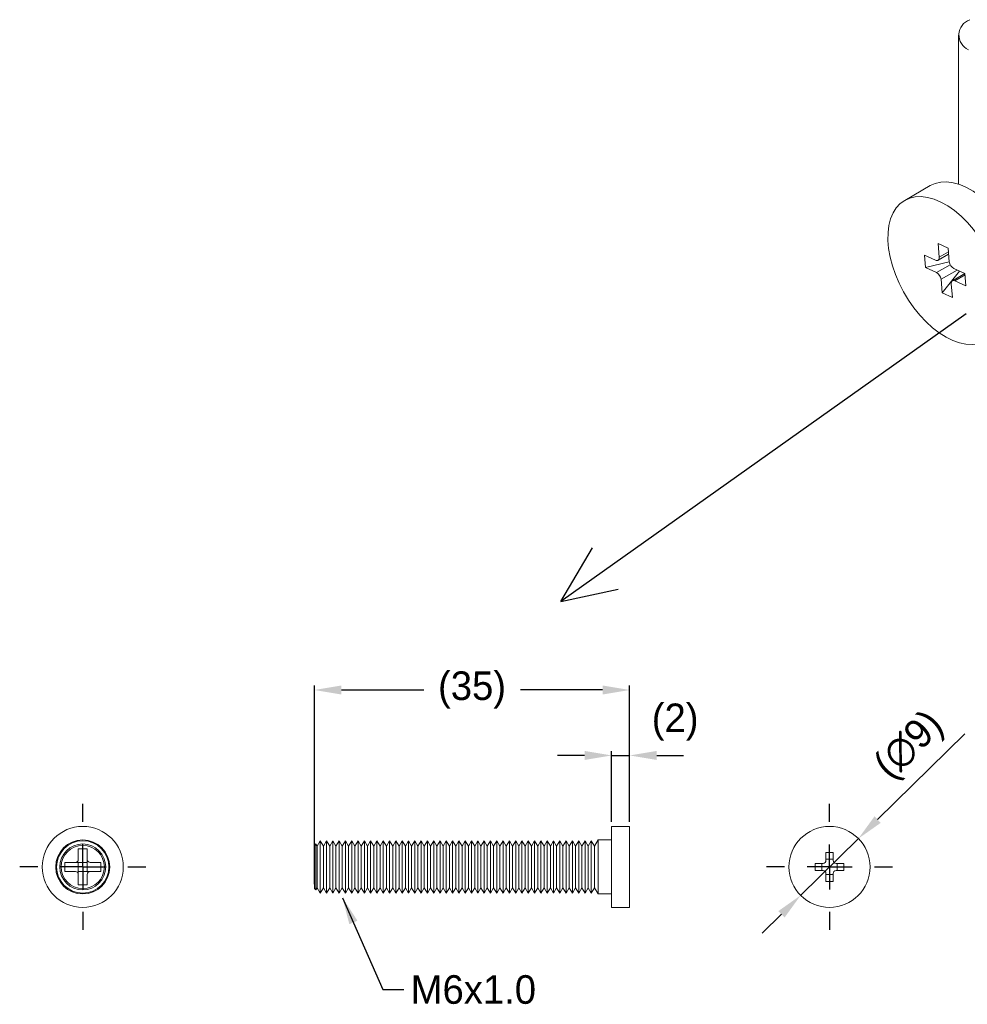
# Model space of a CAD drawing. Extents: x 117 to 374, y 103 to 257.
# Tile 1 of 2: x 117 to 223, y 139 to 248. Entities that reach past the tile are written whole.
import ezdxf

# ---------------------------------------------------------------- set-up
doc = ezdxf.new("R2010")
doc.units = 0
doc.header["$LTSCALE"] = 0.707071
doc.header["$MEASUREMENT"] = 0
doc.linetypes.add('SLD-Solid', pattern=[0])
doc.layers.get('0').update_dxf_attribs({"linetype": 'CONTINUOUS'})
doc.layers.get('DEFPOINTS').update_dxf_attribs({"linetype": 'CONTINUOUS'})
doc.layers.add('FORMAT', color=7, linetype='SLD-Solid')
doc.styles.get("Standard").update_dxf_attribs({"font": 'PC.SHX'})
doc.dimstyles.new('ISO-25', dxfattribs={"dimtxt": 2.5, "dimasz": 2.5, "dimexe": 1.25, "dimexo": 0.625, "dimtad": 1, "dimdsep": 46, "dimtxsty": 'Standard', "dimcen": 2.5, "dimadec": 0, "dimazin": 0, "dimtfac": 1, "dimtmove": 2, "dimatfit": 3, "dimfxl": 0, "dimtolj": 1, "dimarcsym": 0})

# ---------------------------------------------------------------- blocks, each defined once
blk = doc.blocks.new('SW_CENTERMARKSYMBOL_1')
at = {"layer": 'FORMAT', "color": 0}
for p, q in [((0, 5), (0, 7)), ((0, 0), (0, 2.5)), ((-5, 0), (-7, 0)), ((0, 0), (-2.5, 0)), ((0, 0), (0, -2.5)), ((0, 0), (2.5, 0)), ((5, 0), (7, 0)), ((0, -5), (0, -7))]:
    blk.add_line(p, q, dxfattribs=at)
blk = doc.blocks.new('*D3')
at = {"color": 0, "lineweight": -2}
for p, q in [((222.24, 168.94), (212.55, 159.41)), ((204, 150.99), (210.42, 157.3)), ((201.87, 148.89), (199.73, 146.78))]:
    blk.add_line(p, q, dxfattribs=at)
at = {"color": 0}
for points in [[(212.2, 159.76), (212.9, 159.05), (210.42, 157.3)], [(201.52, 149.24), (202.22, 148.53), (204, 150.99)]]:
    blk.add_solid(points, dxfattribs=at)
at = {"layer": 'DEFPOINTS', "color": 0}
for p in [(210.42, 157.3), (204, 150.99)]:
    blk.add_point(p, dxfattribs=at)
at = {"color": 0, "insert": (216.23, 167.49), "char_height": 3.175, "attachment_point": 5, "rotation": 44.5461}
blk.add_mtext('\\A1;(∅9)', dxfattribs=at)
blk = doc.blocks.new('*D4')
at = {"color": 0, "lineweight": -2}
for p, q in [((150.02, 152.24), (150.02, 174.3)), ((185.02, 159.14), (185.02, 174.3)), ((153.02, 173.8), (162.15, 173.8)), ((182.02, 173.8), (172.89, 173.8))]:
    blk.add_line(p, q, dxfattribs=at)
at = {"color": 0}
for points in [[(153.02, 174.3), (153.02, 173.3), (150.02, 173.8)], [(182.02, 174.3), (182.02, 173.3), (185.02, 173.8)]]:
    blk.add_solid(points, dxfattribs=at)
at = {"layer": 'DEFPOINTS', "color": 0}
for p in [(150.02, 173.8), (185.02, 158.65), (150.02, 151.75)]:
    blk.add_point(p, dxfattribs=at)
at = {"color": 0, "insert": (167.52, 173.8), "char_height": 3.175, "attachment_point": 5}
blk.add_mtext('\\A1;(35)', dxfattribs=at)
blk = doc.blocks.new('*D6')
at = {"color": 0, "lineweight": -2}
for p, q in [((180.02, 166.53), (177.02, 166.53)), ((183.02, 159.14), (183.02, 167.02)), ((183.02, 166.53), (185.02, 166.53)), ((185.02, 159.14), (185.02, 167.02)), ((188.02, 166.53), (191.01, 166.53))]:
    blk.add_line(p, q, dxfattribs=at)
at = {"color": 0}
for points in [[(180.02, 167.03), (180.02, 166.03), (183.02, 166.53)], [(188.02, 167.03), (188.02, 166.03), (185.02, 166.53)]]:
    blk.add_solid(points, dxfattribs=at)
at = {"layer": 'DEFPOINTS', "color": 0}
for p in [(185.02, 166.53), (183.02, 158.65), (185.02, 158.65)]:
    blk.add_point(p, dxfattribs=at)
at = {"color": 0, "insert": (190.07, 170.23), "char_height": 3.175, "attachment_point": 5}
blk.add_mtext('\\A1;(2)', dxfattribs=at)

msp = doc.modelspace()

# ---------------------------------------------------------------- linework, layer by layer
at = {"color": 7, "linetype": 'SLD-Solid', "lineweight": 15}
for p, q in [((221.541, 246.529), (221.541, 229.975)), ((218.382, 229.812), (215.554, 228.179)), ((220.382, 222.861), (219.257, 223.376)), ((219.257, 223.376), (219.385, 221.872)), ((218.982, 221.531), (217.744, 222.097)), ((217.744, 222.097), (217.861, 220.73)), ((219.255, 221.523), (220.438, 222.206)), ((220.511, 221.357), (220.382, 222.861)), ((220.511, 221.351), (217.861, 220.73)), ((217.861, 220.73), (219.099, 220.164)), ((219.724, 217.908), (221.655, 220.309)), ((222.234, 220.044), (220.851, 219.245)), ((222.245, 220.038), (221.008, 220.605)), ((222.362, 218.672), (222.245, 220.038)), ((219.596, 219.411), (219.724, 217.908)), ((220.85, 217.393), (220.721, 218.897)), ((221.124, 219.238), (222.362, 218.672)), ((219.724, 217.908), (220.85, 217.393)), ((185.018, 158.646), (183.018, 158.646)), ((183.018, 158.646), (183.018, 149.646)), ((185.018, 149.646), (185.018, 158.646)), ((150.169, 156.697), (150.018, 156.546)), ((150.018, 156.546), (150.018, 151.746)), ((150.314, 156.446), (150.169, 156.697)), ((150.169, 156.697), (150.169, 154.146)), ((150.664, 157.053), (150.314, 156.446)), ((150.314, 156.446), (150.314, 151.846)), ((151.014, 156.446), (150.664, 157.053)), ((150.664, 157.053), (150.664, 154.146)), ((151.364, 157.053), (151.014, 156.446)), ((151.014, 156.446), (151.014, 151.846)), ((151.714, 156.446), (151.364, 157.053)), ((151.364, 157.053), (151.364, 154.146)), ((152.064, 157.053), (151.714, 156.446)), ((151.714, 156.446), (151.714, 151.846)), ((152.414, 156.446), (152.064, 157.053)), ((152.064, 157.053), (152.064, 154.146)), ((152.764, 157.053), (152.414, 156.446)), ((152.414, 156.446), (152.414, 151.846)), ((153.114, 156.446), (152.764, 157.053)), ((152.764, 157.053), (152.764, 154.146)), ((153.464, 157.053), (153.114, 156.446)), ((153.114, 156.446), (153.114, 151.846)), ((153.814, 156.446), (153.464, 157.053)), ((153.464, 157.053), (153.464, 154.146)), ((154.164, 157.053), (153.814, 156.446)), ((153.814, 156.446), (153.814, 151.846)), ((154.514, 156.446), (154.164, 157.053)), ((154.164, 157.053), (154.164, 154.146)), ((154.864, 157.053), (154.514, 156.446)), ((154.514, 156.446), (154.514, 151.846)), ((155.214, 156.446), (154.864, 157.053)), ((154.864, 157.053), (154.864, 154.146)), ((155.564, 157.053), (155.214, 156.446)), ((155.214, 156.446), (155.214, 151.846)), ((155.914, 156.446), (155.564, 157.053)), ((155.564, 157.053), (155.564, 154.146)), ((156.264, 157.053), (155.914, 156.446)), ((155.914, 156.446), (155.914, 151.846)), ((156.614, 156.446), (156.264, 157.053)), ((156.264, 157.053), (156.264, 154.146)), ((156.964, 157.053), (156.614, 156.446)), ((156.614, 156.446), (156.614, 151.846)), ((157.314, 156.446), (156.964, 157.053)), ((156.964, 157.053), (156.964, 154.146)), ((157.664, 157.053), (157.314, 156.446)), ((157.314, 156.446), (157.314, 151.846)), ((158.014, 156.446), (157.664, 157.053)), ((157.664, 157.053), (157.664, 154.146)), ((158.364, 157.053), (158.014, 156.446)), ((158.014, 156.446), (158.014, 151.846)), ((158.714, 156.446), (158.364, 157.053)), ((158.364, 157.053), (158.364, 154.146)), ((159.064, 157.053), (158.714, 156.446)), ((158.714, 156.446), (158.714, 151.846)), ((159.414, 156.446), (159.064, 157.053)), ((159.064, 157.053), (159.064, 154.146)), ((159.764, 157.053), (159.414, 156.446)), ((159.414, 156.446), (159.414, 151.846)), ((160.114, 156.446), (159.764, 157.053)), ((159.764, 157.053), (159.764, 154.146)), ((160.464, 157.053), (160.114, 156.446)), ((160.114, 156.446), (160.114, 151.846)), ((160.814, 156.446), (160.464, 157.053)), ((160.464, 157.053), (160.464, 154.146)), ((161.164, 157.053), (160.814, 156.446)), ((160.814, 156.446), (160.814, 151.846)), ((161.514, 156.446), (161.164, 157.053)), ((161.164, 157.053), (161.164, 154.146)), ((161.864, 157.053), (161.514, 156.446)), ((161.514, 156.446), (161.514, 151.846)), ((162.214, 156.446), (161.864, 157.053)), ((161.864, 157.053), (161.864, 154.146)), ((162.564, 157.053), (162.214, 156.446)), ((162.214, 156.446), (162.214, 151.846)), ((162.914, 156.446), (162.564, 157.053)), ((162.564, 157.053), (162.564, 154.146)), ((163.264, 157.053), (162.914, 156.446)), ((162.914, 156.446), (162.914, 151.846)), ((163.614, 156.446), (163.264, 157.053)), ((163.264, 157.053), (163.264, 154.146)), ((163.964, 157.053), (163.614, 156.446)), ((163.614, 156.446), (163.614, 151.846)), ((164.314, 156.446), (163.964, 157.053)), ((163.964, 157.053), (163.964, 154.146)), ((164.664, 157.053), (164.314, 156.446)), ((164.314, 156.446), (164.314, 151.846)), ((165.014, 156.446), (164.664, 157.053)), ((164.664, 157.053), (164.664, 154.146)), ((165.364, 157.053), (165.014, 156.446)), ((165.014, 156.446), (165.014, 151.846)), ((165.714, 156.446), (165.364, 157.053)), ((165.364, 157.053), (165.364, 154.146)), ((166.064, 157.053), (165.714, 156.446)), ((165.714, 156.446), (165.714, 151.846)), ((166.414, 156.446), (166.064, 157.053)), ((166.064, 157.053), (166.064, 154.146)), ((166.764, 157.053), (166.414, 156.446)), ((166.414, 156.446), (166.414, 151.846)), ((167.114, 156.446), (166.764, 157.053)), ((166.764, 157.053), (166.764, 154.146)), ((167.464, 157.053), (167.114, 156.446)), ((167.114, 156.446), (167.114, 151.846)), ((167.814, 156.446), (167.464, 157.053)), ((167.464, 157.053), (167.464, 154.146)), ((168.164, 157.053), (167.814, 156.446)), ((167.814, 156.446), (167.814, 151.846)), ((168.514, 156.446), (168.164, 157.053)), ((168.164, 157.053), (168.164, 154.146)), ((168.864, 157.053), (168.514, 156.446)), ((168.514, 156.446), (168.514, 151.846)), ((169.214, 156.446), (168.864, 157.053)), ((168.864, 157.053), (168.864, 154.146)), ((169.564, 157.053), (169.214, 156.446)), ((169.214, 156.446), (169.214, 151.846)), ((169.914, 156.446), (169.564, 157.053)), ((169.564, 157.053), (169.564, 154.146)), ((170.264, 157.053), (169.914, 156.446)), ((169.914, 156.446), (169.914, 151.846)), ((170.614, 156.446), (170.264, 157.053)), ((170.264, 157.053), (170.264, 154.146)), ((170.964, 157.053), (170.614, 156.446)), ((170.614, 156.446), (170.614, 151.846)), ((171.314, 156.446), (170.964, 157.053)), ((170.964, 157.053), (170.964, 154.146)), ((171.664, 157.053), (171.314, 156.446)), ((171.314, 156.446), (171.314, 151.846)), ((172.014, 156.446), (171.664, 157.053)), ((171.664, 157.053), (171.664, 154.146)), ((172.364, 157.053), (172.014, 156.446)), ((172.014, 156.446), (172.014, 151.846)), ((172.714, 156.446), (172.364, 157.053)), ((172.364, 157.053), (172.364, 154.146)), ((173.064, 157.053), (172.714, 156.446)), ((172.714, 156.446), (172.714, 151.846)), ((173.414, 156.446), (173.064, 157.053)), ((173.064, 157.053), (173.064, 154.146)), ((173.764, 157.053), (173.414, 156.446)), ((173.414, 156.446), (173.414, 151.846)), ((174.114, 156.446), (173.764, 157.053)), ((173.764, 157.053), (173.764, 154.146)), ((174.464, 157.053), (174.114, 156.446)), ((174.114, 156.446), (174.114, 151.846)), ((174.814, 156.446), (174.464, 157.053)), ((174.464, 157.053), (174.464, 154.146)), ((175.164, 157.053), (174.814, 156.446)), ((174.814, 156.446), (174.814, 151.846)), ((175.514, 156.446), (175.164, 157.053)), ((175.164, 157.053), (175.164, 154.146)), ((175.864, 157.053), (175.514, 156.446)), ((175.514, 156.446), (175.514, 151.846)), ((176.214, 156.446), (175.864, 157.053)), ((175.864, 157.053), (175.864, 154.146)), ((176.564, 157.053), (176.214, 156.446)), ((176.214, 156.446), (176.214, 151.846)), ((176.914, 156.446), (176.564, 157.053)), ((176.564, 157.053), (176.564, 154.146)), ((177.264, 157.053), (176.914, 156.446)), ((176.914, 156.446), (176.914, 151.846)), ((177.614, 156.446), (177.264, 157.053)), ((177.264, 157.053), (177.264, 154.146)), ((177.964, 157.053), (177.614, 156.446)), ((177.614, 156.446), (177.614, 151.846)), ((178.314, 156.446), (177.964, 157.053)), ((177.964, 157.053), (177.964, 154.146)), ((178.664, 157.053), (178.314, 156.446)), ((178.314, 156.446), (178.314, 151.846)), ((179.014, 156.446), (178.664, 157.053)), ((178.664, 157.053), (178.664, 154.146)), ((179.364, 157.053), (179.014, 156.446)), ((179.014, 156.446), (179.014, 151.846)), ((179.714, 156.446), (179.364, 157.053)), ((179.364, 157.053), (179.364, 154.146)), ((180.064, 157.053), (179.714, 156.446)), ((179.714, 156.446), (179.714, 151.846)), ((180.414, 156.446), (180.064, 157.053)), ((180.064, 157.053), (180.064, 154.146)), ((180.764, 157.053), (180.414, 156.446)), ((180.414, 156.446), (180.414, 151.846)), ((181.114, 156.446), (180.764, 157.053)), ((180.764, 157.053), (180.764, 154.146)), ((181.518, 157.146), (181.114, 156.446)), ((181.114, 156.446), (181.114, 151.846)), ((183.018, 157.146), (181.518, 157.146)), ((181.518, 157.146), (181.518, 151.146)), ((124.797, 156.146), (123.797, 156.146)), ((123.797, 154.966), (123.797, 156.146)), ((124.797, 156.146), (124.797, 154.966)), ((207.61, 155.746), (206.81, 155.746)), ((206.81, 155.746), (206.81, 154.866)), ((207.61, 154.866), (207.61, 155.746)), ((122.297, 154.646), (122.297, 153.646)), ((122.297, 154.646), (123.477, 154.646)), ((123.793, 154.646), (123.477, 154.646)), ((123.529, 154.651), (124.797, 154.651)), ((123.793, 153.378), (123.793, 154.646)), ((124.797, 154.651), (124.797, 154.966)), ((124.801, 154.914), (124.801, 153.646)), ((125.117, 154.646), (126.297, 154.646)), ((126.297, 154.646), (126.297, 153.646)), ((206.49, 154.546), (205.61, 154.546)), ((205.61, 154.546), (205.61, 153.746)), ((206.358, 153.746), (206.358, 154.546)), ((206.81, 154.999), (207.61, 154.999)), ((208.81, 154.546), (207.93, 154.546)), ((208.062, 154.546), (208.062, 153.746)), ((208.81, 153.746), (208.81, 154.546)), ((123.477, 153.646), (122.297, 153.646)), ((125.065, 153.642), (123.797, 153.642)), ((123.797, 153.642), (123.797, 153.326)), ((123.797, 152.146), (123.797, 153.326)), ((124.797, 153.326), (124.797, 152.146)), ((124.801, 153.646), (125.117, 153.646)), ((126.297, 153.646), (125.117, 153.646)), ((150.169, 154.146), (150.169, 151.596)), ((150.664, 154.146), (150.664, 151.24)), ((151.364, 154.146), (151.364, 151.24)), ((152.064, 154.146), (152.064, 151.24)), ((152.764, 154.146), (152.764, 151.24)), ((153.464, 154.146), (153.464, 151.24)), ((154.164, 154.146), (154.164, 151.24)), ((154.864, 154.146), (154.864, 151.24)), ((155.564, 154.146), (155.564, 151.24)), ((156.264, 154.146), (156.264, 151.24)), ((156.964, 154.146), (156.964, 151.24)), ((157.664, 154.146), (157.664, 151.24)), ((158.364, 154.146), (158.364, 151.24)), ((159.064, 154.146), (159.064, 151.24)), ((159.764, 154.146), (159.764, 151.24)), ((160.464, 154.146), (160.464, 151.24)), ((161.164, 154.146), (161.164, 151.24)), ((161.864, 154.146), (161.864, 151.24)), ((162.564, 154.146), (162.564, 151.24)), ((163.264, 154.146), (163.264, 151.24)), ((163.964, 154.146), (163.964, 151.24)), ((164.664, 154.146), (164.664, 151.24)), ((165.364, 154.146), (165.364, 151.24)), ((166.064, 154.146), (166.064, 151.24)), ((166.764, 154.146), (166.764, 151.24)), ((167.464, 154.146), (167.464, 151.24)), ((168.164, 154.146), (168.164, 151.24)), ((168.864, 154.146), (168.864, 151.24)), ((169.564, 154.146), (169.564, 151.24)), ((170.264, 154.146), (170.264, 151.24)), ((170.964, 154.146), (170.964, 151.24)), ((171.664, 154.146), (171.664, 151.24)), ((172.364, 154.146), (172.364, 151.24)), ((173.064, 154.146), (173.064, 151.24)), ((173.764, 154.146), (173.764, 151.24)), ((174.464, 154.146), (174.464, 151.24)), ((175.164, 154.146), (175.164, 151.24)), ((175.864, 154.146), (175.864, 151.24)), ((176.564, 154.146), (176.564, 151.24)), ((177.264, 154.146), (177.264, 151.24)), ((177.964, 154.146), (177.964, 151.24)), ((178.664, 154.146), (178.664, 151.24)), ((179.364, 154.146), (179.364, 151.24)), ((180.064, 154.146), (180.064, 151.24)), ((180.764, 154.146), (180.764, 151.24)), ((205.61, 153.746), (206.49, 153.746)), ((206.81, 153.426), (206.81, 152.546)), ((207.61, 153.294), (206.81, 153.294)), ((207.61, 152.546), (207.61, 153.426)), ((207.93, 153.746), (208.81, 153.746)), ((123.797, 152.146), (124.797, 152.146)), ((206.81, 152.546), (207.61, 152.546)), ((150.018, 151.746), (150.169, 151.596)), ((150.169, 151.596), (150.314, 151.846)), ((150.314, 151.846), (150.664, 151.24)), ((150.664, 151.24), (151.014, 151.846)), ((151.014, 151.846), (151.364, 151.24)), ((151.364, 151.24), (151.714, 151.846)), ((151.714, 151.846), (152.064, 151.24)), ((152.064, 151.24), (152.414, 151.846)), ((152.414, 151.846), (152.764, 151.24)), ((152.764, 151.24), (153.114, 151.846)), ((153.114, 151.846), (153.464, 151.24)), ((153.464, 151.24), (153.814, 151.846)), ((153.814, 151.846), (154.164, 151.24)), ((154.164, 151.24), (154.514, 151.846)), ((154.514, 151.846), (154.864, 151.24)), ((154.864, 151.24), (155.214, 151.846)), ((155.214, 151.846), (155.564, 151.24)), ((155.564, 151.24), (155.914, 151.846)), ((155.914, 151.846), (156.264, 151.24)), ((156.264, 151.24), (156.614, 151.846)), ((156.614, 151.846), (156.964, 151.24)), ((156.964, 151.24), (157.314, 151.846)), ((157.314, 151.846), (157.664, 151.24)), ((157.664, 151.24), (158.014, 151.846)), ((158.014, 151.846), (158.364, 151.24)), ((158.364, 151.24), (158.714, 151.846)), ((158.714, 151.846), (159.064, 151.24)), ((159.064, 151.24), (159.414, 151.846)), ((159.414, 151.846), (159.764, 151.24)), ((159.764, 151.24), (160.114, 151.846)), ((160.114, 151.846), (160.464, 151.24)), ((160.464, 151.24), (160.814, 151.846)), ((160.814, 151.846), (161.164, 151.24)), ((161.164, 151.24), (161.514, 151.846)), ((161.514, 151.846), (161.864, 151.24)), ((161.864, 151.24), (162.214, 151.846)), ((162.214, 151.846), (162.564, 151.24)), ((162.564, 151.24), (162.914, 151.846)), ((162.914, 151.846), (163.264, 151.24)), ((163.264, 151.24), (163.614, 151.846)), ((163.614, 151.846), (163.964, 151.24)), ((163.964, 151.24), (164.314, 151.846)), ((164.314, 151.846), (164.664, 151.24)), ((164.664, 151.24), (165.014, 151.846)), ((165.014, 151.846), (165.364, 151.24)), ((165.364, 151.24), (165.714, 151.846)), ((165.714, 151.846), (166.064, 151.24)), ((166.064, 151.24), (166.414, 151.846)), ((166.414, 151.846), (166.764, 151.24)), ((166.764, 151.24), (167.114, 151.846)), ((167.114, 151.846), (167.464, 151.24)), ((167.464, 151.24), (167.814, 151.846)), ((167.814, 151.846), (168.164, 151.24)), ((168.164, 151.24), (168.514, 151.846)), ((168.514, 151.846), (168.864, 151.24)), ((168.864, 151.24), (169.214, 151.846)), ((169.214, 151.846), (169.564, 151.24)), ((169.564, 151.24), (169.914, 151.846)), ((169.914, 151.846), (170.264, 151.24)), ((170.264, 151.24), (170.614, 151.846)), ((170.614, 151.846), (170.964, 151.24)), ((170.964, 151.24), (171.314, 151.846)), ((171.314, 151.846), (171.664, 151.24)), ((171.664, 151.24), (172.014, 151.846)), ((172.014, 151.846), (172.364, 151.24)), ((172.364, 151.24), (172.714, 151.846)), ((172.714, 151.846), (173.064, 151.24)), ((173.064, 151.24), (173.414, 151.846)), ((173.414, 151.846), (173.764, 151.24)), ((173.764, 151.24), (174.114, 151.846)), ((174.114, 151.846), (174.464, 151.24)), ((174.464, 151.24), (174.814, 151.846)), ((174.814, 151.846), (175.164, 151.24)), ((175.164, 151.24), (175.514, 151.846)), ((175.514, 151.846), (175.864, 151.24)), ((175.864, 151.24), (176.214, 151.846)), ((176.214, 151.846), (176.564, 151.24)), ((176.564, 151.24), (176.914, 151.846)), ((176.914, 151.846), (177.264, 151.24)), ((177.264, 151.24), (177.614, 151.846)), ((177.614, 151.846), (177.964, 151.24)), ((177.964, 151.24), (178.314, 151.846)), ((178.314, 151.846), (178.664, 151.24)), ((178.664, 151.24), (179.014, 151.846)), ((179.014, 151.846), (179.364, 151.24)), ((179.364, 151.24), (179.714, 151.846)), ((179.714, 151.846), (180.064, 151.24)), ((180.064, 151.24), (180.414, 151.846)), ((180.414, 151.846), (180.764, 151.24)), ((180.764, 151.24), (181.114, 151.846)), ((181.114, 151.846), (181.518, 151.146)), ((181.518, 151.146), (183.018, 151.146)), ((183.018, 149.646), (185.018, 149.646))]:
    msp.add_line(p, q, dxfattribs=at)
at = {"color": 8, "linetype": 'SLD-Solid', "lineweight": 15}
for p, q in [((220.416, 222.467), (219.385, 221.872)), ((219.099, 220.164), (220.605, 221.034)), ((221.373, 220.437), (219.596, 219.411)), ((221.124, 219.238), (222.258, 219.892))]:
    msp.add_line(p, q, dxfattribs=at)
for p, q in [((222.385, 215.566), (177.367, 183.632)), ((177.367, 183.632), (180.907, 189.582)), ((177.367, 183.632), (183.732, 184.994))]:
    msp.add_line(p, q)
at = {"color": 7, "linetype": 'SLD-Solid', "lineweight": 15, "flags": 128}
for points in [[(229.212, 219.122), (229.089, 220.052), (228.88, 221.009), (228.586, 221.981), (228.213, 222.953), (227.764, 223.912), (227.247, 224.844), (226.669, 225.736), (226.038, 226.577), (225.362, 227.353), (224.651, 228.055), (223.916, 228.671), (223.166, 229.195), (222.412, 229.617), (221.665, 229.933), (220.934, 230.138), (220.231, 230.228), (219.566, 230.204), (218.947, 230.064), (218.383, 229.812), (218.382, 229.812)], [(226.383, 217.489), (226.416, 216.6), (226.36, 215.764), (226.216, 214.993), (225.985, 214.298), (225.671, 213.688), (225.277, 213.172), (224.811, 212.757), (224.278, 212.449), (223.685, 212.253), (223.041, 212.171), (222.356, 212.204), (221.638, 212.352), (220.898, 212.613), (220.146, 212.983), (219.393, 213.456), (218.649, 214.027), (217.925, 214.688), (217.23, 215.428), (216.575, 216.238), (215.969, 217.106), (215.421, 218.02), (214.937, 218.967), (214.525, 219.934), (214.191, 220.907), (213.939, 221.873), (213.773, 222.819), (213.695, 223.73), (213.707, 224.594), (213.807, 225.399), (213.995, 226.133), (214.269, 226.787), (214.623, 227.351), (215.053, 227.817), (215.554, 228.179), (216.118, 228.432), (216.737, 228.571), (217.403, 228.596), (218.106, 228.505), (218.836, 228.3), (219.584, 227.984), (220.337, 227.562), (221.087, 227.038), (221.823, 226.422), (222.533, 225.72), (223.209, 224.944), (223.841, 224.104), (224.419, 223.211), (224.936, 222.279), (225.384, 221.32), (225.758, 220.348), (226.052, 219.376), (226.261, 218.419), (226.383, 217.489)], [(219.385, 221.872), (219.386, 221.769), (219.369, 221.678), (219.335, 221.603), (219.287, 221.546), (219.224, 221.509), (219.151, 221.494), (219.069, 221.501), (218.982, 221.531)], [(220.721, 218.897), (220.721, 218.999), (220.737, 219.09), (220.771, 219.166), (220.82, 219.223), (220.882, 219.26), (220.956, 219.275), (221.038, 219.267), (221.124, 219.238)]]:
    msp.add_lwpolyline(points, dxfattribs=at)
at = {"color": 7, "linetype": 'SLD-Solid', "lineweight": 15}
for centre, radius in [((124.297, 154.146), 4.5), ((207.21, 154.146), 4.5), ((124.297, 154.146), 3), ((124.297, 154.146), 2.906), ((124.297, 154.146), 2.551), ((124.297, 154.146), 2.4)]:
    msp.add_circle(centre, radius, dxfattribs=at)
for centre, radius, start, end in [((223.396, 246.542), 1.812, 110.17569, 245.03653), ((221.479, 221.456), 0.973, 185.83526, 241.02909), ((218.627, 219.312), 0.973, 5.83527, 61.02908), ((123.477, 154.966), 0.32, 270, 0), ((125.117, 154.966), 0.32, 180, 270), ((206.49, 154.866), 0.32, 270, 0), ((207.93, 154.866), 0.32, 180, 270), ((123.477, 153.326), 0.32, 0, 90), ((125.117, 153.326), 0.32, 90, 180), ((206.49, 153.426), 0.32, 0, 90), ((207.93, 153.426), 0.32, 90, 180)]:
    msp.add_arc(centre, radius, start, end, dxfattribs=at)

# ---------------------------------------------------------------- block references
at = {"layer": 'FORMAT'}
for p in [(124.297, 154.146), (207.21, 154.146)]:
    msp.add_blockref('SW_CENTERMARKSYMBOL_1', p, dxfattribs=at)

# ---------------------------------------------------------------- texts
at = {"color": 3, "insert": (160.705, 142.124), "char_height": 3.175, "width": 2.03483, "attachment_point": 1}
msp.add_mtext('M6x1.0', dxfattribs=at)

# ---------------------------------------------------------------- dimensions: what is measured, and where the dimension line sits
at = {"color": 3}
for base, p1, p2, override, picture, middle in [((150.018, 173.804), (185.018, 158.646), (150.018, 151.746), {"dimscale": 0.5, "dimtxt": 6.35, "dimasz": 5.9944, "dimexe": 0.9906, "dimexo": 0.9906, "dimgap": 1.524, "dimdec": 0, "dimzin": 0, "dimadec": 2, "dimtol": 0, "dimlim": 0, "dimtp": 1, "dimtm": 1, "dimtdec": 0, "dimtzin": 0}, '*D4', (167.518, 173.804)), ((185.018, 166.528), (183.018, 158.646), (185.018, 158.646), {"dimscale": 0.5, "dimtxt": 6.35, "dimasz": 5.9944, "dimexe": 0.9906, "dimexo": 0.9906, "dimgap": 1.524, "dimtoh": 1, "dimadec": 2, "dimtzin": 0}, '*D6', (190.073, 170.226))]:
    dim = msp.add_linear_dim(base=base, p1=p1, p2=p2, text='(<>)', dimstyle='ISO-25', override=override, dxfattribs=at)
    dim.commit()
    dim.dimension.update_dxf_attribs({"geometry": picture, "text_midpoint": middle, "dimtype": 160})
dim = msp.add_diameter_dim_2p(p1=(204.003, 150.99), p2=(210.417, 157.303), text='(<>)', dimstyle='ISO-25', override={"dimscale": 0.5, "dimtxt": 6.35, "dimasz": 5.9944, "dimexe": 0.9906, "dimexo": 0.9906, "dimgap": 1.524, "dimadec": 2, "dimtzin": 0}, dxfattribs=at)
dim.commit()
dim.dimension.update_dxf_attribs({"geometry": '*D3', "text_midpoint": (216.233, 167.491)})

# ---------------------------------------------------------------- leaders
at = {"color": 3, "annotation_type": 0, "has_hookline": 1, "hookline_direction": 0, "text_width": 15.27}
msp.add_leader([(153.14, 150.73), (157.608, 140.537), (159.943, 140.537)], dimstyle='ISO-25', override={"dimscale": 0.5, "dimtxt": 6.35, "dimasz": 5.9944, "dimexe": 0.9906, "dimexo": 0.9906, "dimgap": 1.524, "dimtad": 0, "dimadec": 2, "dimtzin": 0}, dxfattribs=at)

doc.saveas('drawing.dxf')
